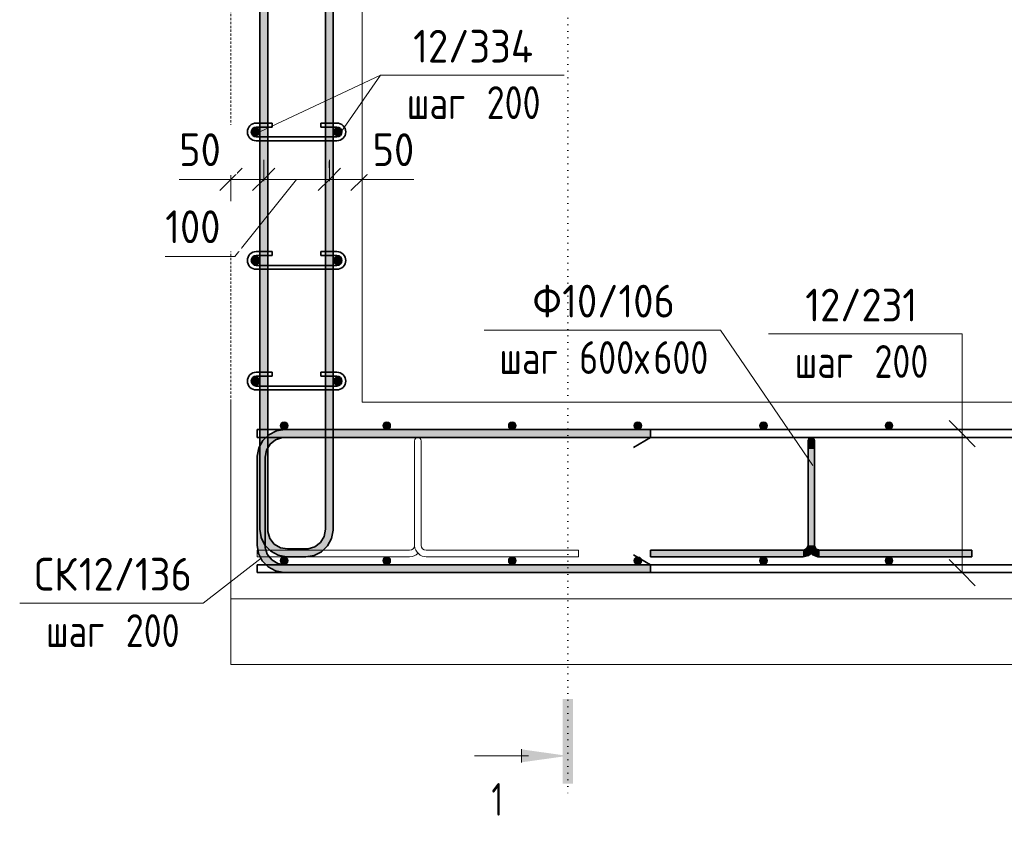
# Model space of a CAD drawing. Header units: millimetres. Extents: x 20745 to 44684, y -2139 to 75713.
# Tile 12 of 28: x 36109 to 37611, y -2104 to -877. Entities that reach past the tile are written whole.
import ezdxf

# ---------------------------------------------------------------- set-up
doc = ezdxf.new("R2010")
doc.units = ezdxf.units.MM
doc.linetypes.add('01 Штриховая _4 мм_', pattern=[6, 3.5, -2.5])
doc.linetypes.add('04 Пунктир 10мм', pattern=[10, 0, -10])
for name, color, linetype, lineweight in [('AA_Dim', 7, 'Continuous', 9), ('AA_Dim-20', 7, 'Continuous', 9), ('AA_Linii', 7, 'Continuous', 9), ('AA_Oformlenie', 7, 'Continuous', 9), ('AA_Razrez', 7, 'Continuous', 9), ('AA_Vinoska', 7, 'Continuous', 9), ('AF_Element', 7, 'Continuous', 60), ('AF_Element_Опалубка', 7, 'Continuous', 20), ('AF_Perekritie_Опалубка', 7, 'Continuous', 20), ('AF_Stena_Опалубка', 7, 'Continuous', 20), ('KR_Armatura', 7, 'Continuous', 20), ('KR_Armatura_Tonkie', 7, 'Continuous', 20), ('KR_Fundament', 7, 'Continuous', 20)]:
    doc.layers.add(name, color=color, linetype=linetype, lineweight=lineweight)
doc.styles.add('ISOCPEUR_1', font='isocpeur.ttf', dxfattribs={"width": 0.7, "height": 50})
doc.styles.add('ISOCPEUR_2', font='isocpeur.ttf', dxfattribs={"width": 0.9, "height": 50})
doc.styles.add('ISOCPEUR_3', font='isocpeur.ttf', dxfattribs={"width": 0.8, "height": 50})
doc.dimstyles.new('01_Точн_3_знака__непрозр_', dxfattribs={"dimscale": 304.8, "dimtxt": 49.799059, "dimasz": 0.111549, "dimexe": 0.098425, "dimexo": 0.065617, "dimgap": 0.016404, "dimtad": 1, "dimdec": 3, "dimrnd": 0.001, "dimdsep": 46, "dimtxsty": 'ISOCPEUR_2', "dimblk1": 'OBLIQUE', "dimblk2": 'OBLIQUE', "dimsah": 1, "dimcen": 0.09, "dimdle": 0.098425, "dimazin": 0, "dimtfac": 1, "dimtdec": 4, "dimtix": 1, "dimtmove": 1, "dimatfit": 3, "dimfxl": 1, "dimtvp": 1, "dimtfill": 1, "dimtolj": 1, "dimtzin": 0, "dimlwd": 18, "dimlwe": 18, "dimarcsym": 2})

# ---------------------------------------------------------------- blocks, each defined once
blk = doc.blocks.new('Лестница тип 2 ед2 - Лестница тип 2 ед1-3683842-Сечение 3')
at = {"layer": 'AF_Element', "lineweight": 20}
for p, q in [((73025.000001, -220), (73025.000001, -1460)), ((73025.000001, -1460), (74915.000001, -1460))]:
    blk.add_line(p, q, dxfattribs=at)
blk = doc.blocks.new('350_Стержень П торец СК-СГ _НесАрм_РабПлоск_ - 350_Стержень П торец СК-СГ _НесАрм_РабПлоск_-3713113-Сечение 3')
at = {"layer": 'KR_Armatura_Tonkie', "lineweight": 35}
for p, q in [((73465, -1502), (72907, -1502)), ((72907, -1514), (73465, -1514)), ((73465, -1514), (73439, -1529)), ((73465, -1514), (73465, -1502)), ((73465, -1502), (73465, -1514)), ((72865, -1544), (72865, -1678)), ((72877, -1678), (72877, -1544)), ((73465, -1708), (73439, -1693)), ((73465, -1708), (72907, -1708)), ((73465, -1708), (73465, -1720)), ((73465, -1720), (73465, -1708)), ((72907, -1720), (73465, -1720))]:
    blk.add_line(p, q, dxfattribs=at)
at = {"layer": 'KR_Armatura_Tonkie', "lineweight": 35, "flags": 128}
for points in [[(72907, -1502), (72894.3, -1504), (72882.8, -1509.7), (72873.6, -1518.6), (72867.5, -1529.9), (72865, -1542.5), (72865, -1544)], [(72877, -1544), (72879, -1533.3), (72884.6, -1524.1), (72893.1, -1517.4), (72903.5, -1514.2), (72907, -1514)], [(72865, -1678), (72867, -1690.7), (72872.7, -1702.2), (72881.6, -1711.4), (72892.9, -1717.5), (72905.5, -1720), (72907, -1720)], [(72907, -1708), (72896.3, -1706), (72887.1, -1700.4), (72880.4, -1691.9), (72877.2, -1681.5), (72877, -1678)]]:
    blk.add_lwpolyline(points, dxfattribs=at)
blk = doc.blocks.new('350_Стержень П торец СК-СГ _НесАрм_РабПлоск_ - 350_Стержень П торец СК-СГ _НесАрм_РабПлоск_-V6-Сечение 3')
at = {"layer": 'KR_Armatura_Tonkie', "lineweight": 35}
for points in [[(72872, -1544), (72877, -1544), (72878.1, -1536.1), (72881.3, -1528.6), (72885.8, -1522.8), (72892, -1518), (72899.2, -1515), (72907, -1513.8), (72907, -1502), (72896.1, -1503.4), (72885.5, -1508), (72877.3, -1514.3), (72870.6, -1523), (72866.4, -1533.1), (72865.2, -1544), (72871, -1544)], [(72908.7, -1514), (73465, -1513.8), (73465, -1502), (72907, -1502.2), (72907, -1514)], [(72865, -1678), (72877, -1678), (72876.8, -1544), (72865, -1544), (72865, -1665.1)], [(72907, -1720), (72907, -1708), (72899.2, -1707), (72891.6, -1703.7), (72885.5, -1698.9), (72880.9, -1692.7), (72878, -1685.7), (72876.8, -1678), (72865, -1678), (72866.4, -1688.9), (72870.6, -1699), (72877.3, -1707.7), (72886, -1714.4), (72896.4, -1718.6), (72905.5, -1719.8)], [(73179.5, -1720), (73465, -1719.8), (73465, -1708), (72907, -1708.2), (72907, -1720), (73168.6, -1720)]]:
    blk.add_hatch(color=256, dxfattribs=at).paths.add_polyline_path(points)
for p, q in [((73465, -1502), (72907, -1502)), ((72907, -1514), (73465, -1514)), ((73465, -1514), (73439, -1529)), ((73465, -1514), (73465, -1502)), ((73465, -1502), (73465, -1514)), ((72865, -1544), (72865, -1678)), ((72877, -1678), (72877, -1544)), ((73465, -1708), (73439, -1693)), ((73465, -1708), (72907, -1708)), ((73465, -1708), (73465, -1720)), ((73465, -1720), (73465, -1708)), ((72907, -1720), (73465, -1720))]:
    blk.add_line(p, q, dxfattribs=at)
at = {"layer": 'KR_Armatura_Tonkie', "lineweight": 35, "flags": 128}
for points in [[(72907, -1502), (72894.3, -1504), (72882.8, -1509.7), (72873.6, -1518.6), (72867.5, -1529.9), (72865, -1542.5), (72865, -1544)], [(72877, -1544), (72879, -1533.3), (72884.6, -1524.1), (72893.1, -1517.4), (72903.5, -1514.2), (72907, -1514)], [(72865, -1678), (72867, -1690.7), (72872.7, -1702.2), (72881.6, -1711.4), (72892.9, -1717.5), (72905.5, -1720), (72907, -1720)], [(72907, -1708), (72896.3, -1706), (72887.1, -1700.4), (72880.4, -1691.9), (72877.2, -1681.5), (72877, -1678)]]:
    blk.add_lwpolyline(points, dxfattribs=at)
blk = doc.blocks.new('261_Лягушка _НесАрм_РабПлоск_ - 10 А240-3715939-Сечение 3')
at = {"layer": 'KR_Armatura_Tonkie', "lineweight": 35}
for points in [[(73710, -1531.5), (73715, -1531.5), (73714.8, -1517.7), (73714, -1516), (73712.9, -1515), (73712.1, -1514.5), (73711.2, -1514.2), (73709.6, -1514), (73708.3, -1514.3), (73707.1, -1515), (73705.9, -1516.2), (73705.7, -1516.5), (73705.1, -1518.4), (73705, -1519.6), (73705.2, -1531.5), (73708.7, -1531.5)], [(73712.9, -1678.5), (73715, -1678.5), (73714.8, -1531.5), (73705, -1531.5), (73705.2, -1678.5), (73712.5, -1678.5)], [(73697.5, -1696), (73704.5, -1694.5), (73710, -1690.7), (73706.2, -1684.7), (73705, -1678.5), (73702.6, -1683.9), (73697.5, -1686.2), (73697.5, -1695.8)], [(73722.5, -1696), (73722.5, -1686), (73717.1, -1683.6), (73714.8, -1678.5), (73705, -1678.5), (73706.6, -1685.5), (73710.1, -1690.9), (73716.1, -1694.7), (73721.6, -1695.8)], [(73658.5, -1696), (73697.5, -1695.8), (73697.5, -1686), (73465, -1686.2), (73465, -1696), (73571.4, -1696)], [(73723.8, -1696), (73955, -1695.8), (73955, -1686), (73722.5, -1686.2), (73722.5, -1696)]]:
    blk.add_hatch(color=256, dxfattribs=at).paths.add_polyline_path(points)
for p, q in [((73705, -1531.5), (73705, -1678.5)), ((73705, -1531.5), (73705, -1678.5)), ((73715, -1678.5), (73715, -1531.5)), ((73715, -1678.5), (73715, -1531.5)), ((73697.5, -1686), (73465, -1686)), ((73465, -1686), (73465, -1696)), ((73465, -1696), (73465, -1686)), ((73465, -1696), (73697.5, -1696)), ((73955, -1686), (73722.5, -1686)), ((73722.5, -1696), (73955, -1696)), ((73955, -1696), (73955, -1686)), ((73955, -1686), (73955, -1696))]:
    blk.add_line(p, q, dxfattribs=at)
at = {"layer": 'KR_Armatura_Tonkie', "lineweight": 35, "flags": 128}
for points in [[(73705, -1519), (73706.9, -1515.1), (73711, -1514.1), (73714.5, -1516.7), (73715, -1519)], [(73705, -1519), (73705, -1520.9), (73705, -1526.1), (73705, -1531.5)], [(73715, -1519), (73713.1, -1522.9), (73709, -1523.9), (73705.5, -1521.3), (73705, -1519)], [(73705, -1531.5), (73705, -1524.8), (73705, -1520.2), (73705, -1519)], [(73715, -1531.5), (73715, -1524.8), (73715, -1520.2), (73715, -1519)], [(73715, -1519), (73715, -1520.9), (73715, -1526.1), (73715, -1531.5)], [(73697.5, -1696), (73705.5, -1694.1), (73711.7, -1688.7), (73714.8, -1681), (73715, -1678.5)], [(73705, -1678.5), (73703.1, -1683.5), (73698.4, -1685.9), (73697.5, -1686)], [(73705, -1678.5), (73706.9, -1686.5), (73712.3, -1692.7), (73720, -1695.8), (73722.5, -1696)], [(73722.5, -1686), (73717.5, -1684.1), (73715.1, -1679.4), (73715, -1678.5)]]:
    blk.add_lwpolyline(points, dxfattribs=at)
blk = doc.blocks.new('351_Ряд стержней П переменный шаг _НесАрм_РабПлоск_ - Тип 1-V9-Сечение 3')
at = {"layer": 'KR_Armatura_Tonkie', "lineweight": 35}
h = blk.add_hatch(color=256, dxfattribs=at)
h.paths.add_polyline_path([(72879, -1654), (72881, -1654), (72880.8, -1529.5), (72878, -1536.4), (72877, -1544), (72877, -1654), (72878, -1654)])
h.paths.add_polyline_path([(72869, -1526.9), (72870.8, -1522.7), (72878, -1513.8), (72881, -1511.5), (72880.8, 340), (72869, 340), (72869, -1526.7)])
h = blk.add_hatch(color=256, dxfattribs=at)
h.paths.add_polyline_path([(72969, -1654), (72981, -1654), (72980.8, -1514), (72969, -1514), (72969, -1651.2)])
h.paths.add_polyline_path([(72969, -1502), (72981, -1502), (72980.8, 340), (72969, 340), (72969, -1499)])
for points in [[(72911, -1696), (72911, -1684), (72902.7, -1682.8), (72896, -1680), (72889.8, -1675.2), (72885, -1669), (72882, -1661.8), (72880.8, -1654), (72877, -1654), (72877.2, -1678.4), (72881.8, -1684.1), (72890.5, -1690.6), (72900.1, -1694.6), (72909.4, -1695.8)], [(72939, -1696), (72949.9, -1694.6), (72960, -1690.4), (72969.1, -1683.2), (72975.6, -1674.5), (72979.6, -1664.9), (72980.8, -1654), (72969, -1654), (72967.8, -1662.3), (72965, -1669), (72960.2, -1675.2), (72954, -1680), (72946.8, -1683), (72939, -1684.2), (72939, -1695.8)], [(72918.2, -1696), (72939, -1695.8), (72939, -1684), (72911, -1684.2), (72911, -1696)]]:
    blk.add_hatch(color=256, dxfattribs=at).paths.add_polyline_path(points)
for p, q in [((72869, 340), (72869, -1654)), ((72881, 340), (72869, 340)), ((72869, 340), (72881, 340)), ((72869, 340), (72869, -1654)), ((72881, 340), (72869, 340)), ((72869, 340), (72881, 340)), ((72869, 340), (72869, -1654)), ((72881, 340), (72869, 340)), ((72869, 340), (72881, 340)), ((72881, -1654), (72881, 340)), ((72881, 340), (72896, 314)), ((72881, -1654), (72881, 340)), ((72881, 340), (72896, 314)), ((72881, -1654), (72881, 340)), ((72881, 340), (72896, 314)), ((72969, 340), (72954, 314)), ((72969, 340), (72954, 314)), ((72969, 340), (72954, 314)), ((72969, 340), (72969, -1654)), ((72969, 340), (72981, 340)), ((72981, 340), (72969, 340)), ((72969, 340), (72969, -1654)), ((72969, 340), (72981, 340)), ((72981, 340), (72969, 340)), ((72969, 340), (72969, -1654)), ((72969, 340), (72981, 340)), ((72981, 340), (72969, 340)), ((72981, -1654), (72981, 340)), ((72981, -1654), (72981, 340)), ((72981, -1654), (72981, 340)), ((72939, -1684), (72911, -1684)), ((72939, -1684), (72911, -1684)), ((72939, -1684), (72911, -1684)), ((72911, -1696), (72939, -1696)), ((72911, -1696), (72939, -1696)), ((72911, -1696), (72939, -1696))]:
    blk.add_line(p, q, dxfattribs=at)
at = {"layer": 'KR_Armatura_Tonkie', "lineweight": 35, "flags": 128}
for points in [[(72869, -1654), (72871, -1666.7), (72876.7, -1678.2), (72885.6, -1687.4), (72896.9, -1693.5), (72909.5, -1696), (72911, -1696)], [(72869, -1654), (72871, -1666.7), (72876.7, -1678.2), (72885.6, -1687.4), (72896.9, -1693.5), (72909.5, -1696), (72911, -1696)], [(72869, -1654), (72871, -1666.7), (72876.7, -1678.2), (72885.6, -1687.4), (72896.9, -1693.5), (72909.5, -1696), (72911, -1696)], [(72911, -1684), (72900.3, -1682), (72891.1, -1676.4), (72884.4, -1667.9), (72881.2, -1657.5), (72881, -1654)], [(72911, -1684), (72900.3, -1682), (72891.1, -1676.4), (72884.4, -1667.9), (72881.2, -1657.5), (72881, -1654)], [(72911, -1684), (72900.3, -1682), (72891.1, -1676.4), (72884.4, -1667.9), (72881.2, -1657.5), (72881, -1654)], [(72939, -1696), (72951.7, -1694), (72963.2, -1688.3), (72972.4, -1679.4), (72978.5, -1668.1), (72981, -1655.5), (72981, -1654)], [(72969, -1654), (72967, -1664.7), (72961.4, -1673.9), (72952.9, -1680.6), (72942.5, -1683.8), (72939, -1684)], [(72939, -1696), (72951.7, -1694), (72963.2, -1688.3), (72972.4, -1679.4), (72978.5, -1668.1), (72981, -1655.5), (72981, -1654)], [(72969, -1654), (72967, -1664.7), (72961.4, -1673.9), (72952.9, -1680.6), (72942.5, -1683.8), (72939, -1684)], [(72939, -1696), (72951.7, -1694), (72963.2, -1688.3), (72972.4, -1679.4), (72978.5, -1668.1), (72981, -1655.5), (72981, -1654)], [(72969, -1654), (72967, -1664.7), (72961.4, -1673.9), (72952.9, -1680.6), (72942.5, -1683.8), (72939, -1684)]]:
    blk.add_lwpolyline(points, dxfattribs=at)
blk = doc.blocks.new('ЭУ_Лягушка вид_1 - 12мм-3783447-Сечение 3')
at = {"layer": 'AA_Oformlenie'}
for p, q in [((73105, -1519), (73105, -1678.5)), ((73115, -1678.5), (73115, -1519)), ((72865, -1686), (72865, -1696)), ((73097.5, -1686), (72865, -1686)), ((72865, -1696), (73097.5, -1696)), ((73355, -1686), (73122.5, -1686)), ((73122.5, -1696), (73355, -1696)), ((73355, -1696), (73355, -1686))]:
    blk.add_line(p, q, dxfattribs=at)
for centre, radius, start, end in [((73110, -1519), 5, 0, 180), ((73097.5, -1678.5), 7.5, 270, 356.0986), ((73123.6, -1677.3), 18.7, 185.2148, 270), ((73122.5, -1678.5), 7.5, 180, 270), ((73097.5, -1678.5), 17.5, 270, 316.9756)]:
    blk.add_arc(centre, radius, start, end, dxfattribs=at)
blk = doc.blocks.new('Разрез - Номер узла_ сзади-394133-Сечение 3')
at = {"layer": 'AA_Razrez'}
for points in [[(73346.6, -1912.9), (73330.6, -1912.9), (73330.6, -2042), (73346.6, -2042)], [(73267.8, -1989.5), (73267.8, -2009.4), (73338.5, -1999.5)]]:
    blk.add_hatch(color=256, dxfattribs=at).paths.add_polyline_path(points)
for p, q in [((73267.8, -2009.4), (73267.8, -1989.5)), ((73278.5, -1999.5), (73196.6, -1999.5))]:
    blk.add_line(p, q, dxfattribs=at)
blk = doc.blocks.new('042_М_Арматуры - Диам длина поз _ Комментарий-2260297-Сечение 3')
at = {"layer": 'AA_Vinoska'}
blk.add_line((73052.4, -775.6), (73412.4, -775.6), dxfattribs=at)
blk = doc.blocks.new('042_М_Арматуры - Диам длина поз _ Шаг-2260295-Сечение 3')
at = {"layer": 'AA_Vinoska'}
blk.add_line((73966.9, -348.6), (74246.9, -348.6), dxfattribs=at)
blk = doc.blocks.new('DIMBLOCK45-Сечение 3')
at = {"layer": 'AA_Dim-20', "lineweight": 18}
for p, q in [((36481.6, -1122.9), (36481.6, -1090.4)), ((36352.5, -1120.4), (36435.7, -1120.4)), ((36401.6, -1120.4), (36481.6, -1120.4)), ((36431.6, -1116.4), (36431.6, -1150.4)), ((36431.6, -1120.4), (36431.6, -1116.4)), ((36435.7, -1120.4), (36456.6, -1120.4)), ((36481.6, -1120.4), (36481.6, -1122.9))]:
    blk.add_line(p, q, dxfattribs=at)
at = {"layer": 'AA_Dim-20', "lineweight": 30}
for p, q in [((36431.6, -1120.4), (36448.6, -1103.4)), ((36481.6, -1120.4), (36498.6, -1103.4)), ((36431.6, -1120.4), (36414.6, -1137.4)), ((36481.6, -1120.4), (36464.6, -1137.4))]:
    blk.add_line(p, q, dxfattribs=at)
at = {"layer": 'AA_Dim-20', "color": 0, "lineweight": 18, "insert": (36352.5, -1050.1), "char_height": 50, "width": 75.848, "attachment_point": 1, "line_spacing_factor": 1.149209, "style": 'ISOCPEUR_2', "bg_fill": 3, "box_fill_scale": 1.25, "bg_fill_color": 256, "bg_fill_true_color": 13158600, "bg_fill_transparency": 0}
blk.add_mtext('50', dxfattribs=at)
blk = doc.blocks.new('_Oblique')
at = {"color": 0, "linetype": 'ByBlock', "lineweight": -2}
blk.add_line((-0.5, -0.5), (0.5, 0.5), dxfattribs=at)
blk = doc.blocks.new('DIMBLOCK46-Сечение 3')
at = {"layer": 'AA_Dim-20', "lineweight": 18}
for p, q in [((36481.6, -1122.9), (36481.6, -1090.4)), ((36581.6, -1122.9), (36581.6, -1090.4)), ((36437.6, -1238), (36531.6, -1120.4)), ((36481.6, -1120.4), (36581.6, -1120.4)), ((36481.6, -1120.4), (36481.6, -1122.9)), ((36581.6, -1120.4), (36581.6, -1122.9)), ((36331.4, -1238), (36437.6, -1238))]:
    blk.add_line(p, q, dxfattribs=at)
at = {"layer": 'AA_Dim-20', "lineweight": 30}
for p, q in [((36481.6, -1120.4), (36498.6, -1103.4)), ((36581.6, -1120.4), (36598.6, -1103.4)), ((36481.6, -1120.4), (36464.6, -1137.4)), ((36581.6, -1120.4), (36564.6, -1137.4))]:
    blk.add_line(p, q, dxfattribs=at)
at = {"layer": 'AA_Dim-20', "color": 0, "lineweight": 18, "insert": (36331.4, -1167.6), "char_height": 50, "width": 103.429, "attachment_point": 1, "line_spacing_factor": 1.149209, "style": 'ISOCPEUR_2', "bg_fill": 3, "box_fill_scale": 1.25, "bg_fill_color": 256, "bg_fill_true_color": 13158600, "bg_fill_transparency": 0}
blk.add_mtext('100', dxfattribs=at)
blk = doc.blocks.new('DIMBLOCK47-Сечение 3')
at = {"layer": 'AA_Dim-20', "lineweight": 18}
for p, q in [((36581.6, -1122.9), (36581.6, -1090.4)), ((36581.6, -1120.4), (36661.6, -1120.4)), ((36581.6, -1120.4), (36581.6, -1122.9)), ((36627.5, -1120.4), (36606.6, -1120.4)), ((36710.7, -1120.4), (36627.5, -1120.4)), ((36631.6, -1116.4), (36631.6, -1150.4)), ((36631.6, -1120.4), (36631.6, -1116.4))]:
    blk.add_line(p, q, dxfattribs=at)
at = {"layer": 'AA_Dim-20', "lineweight": 30}
for p, q in [((36581.6, -1120.4), (36598.6, -1103.4)), ((36631.6, -1120.4), (36648.6, -1103.4)), ((36581.6, -1120.4), (36564.6, -1137.4)), ((36631.6, -1120.4), (36614.6, -1137.4))]:
    blk.add_line(p, q, dxfattribs=at)
at = {"layer": 'AA_Dim-20', "color": 0, "lineweight": 18, "insert": (36647.5, -1050.1), "char_height": 50, "width": 75.848, "attachment_point": 1, "line_spacing_factor": 1.149209, "style": 'ISOCPEUR_2', "bg_fill": 3, "box_fill_scale": 1.25, "bg_fill_color": 256, "bg_fill_true_color": 13158600, "bg_fill_transparency": 0}
blk.add_mtext('50', dxfattribs=at)
blk = doc.blocks.new('042_М_Арматуры - Диам длина поз _ Шаг _засечки_-3174167-Сечение 3')
at = {"layer": 'AA_Vinoska'}
blk.add_line((73052.4, -598), (73332.4, -598), dxfattribs=at)

msp = doc.modelspace()

# ---------------------------------------------------------------- hatches: boundary and pattern name
at = {"layer": 'KR_Armatura'}
h = msp.add_hatch(color=256, dxfattribs=at)
edge = h.paths.add_edge_path()
edge.add_arc((36469.589, -1048), 6, 0, 360)
for points in [[(36469.589, -1054), (36474.7852, -1051), (36474.7852, -1045), (36469.589, -1042), (36464.3929, -1045), (36464.3929, -1051)], [(36593.589, -1054), (36598.7852, -1051), (36598.7852, -1045), (36593.589, -1042), (36588.3929, -1045), (36588.3929, -1051), (36590.0898, -1051.9797)], [(36469.589, -1250), (36474.7852, -1247), (36474.7852, -1241), (36469.589, -1238), (36464.3929, -1241), (36464.3929, -1247)], [(36593.589, -1250), (36598.7852, -1247), (36598.7852, -1241), (36593.589, -1238), (36588.3929, -1241), (36588.3929, -1247), (36590.0898, -1247.9797)], [(36469.589, -1434), (36474.7852, -1431), (36474.7852, -1425), (36469.589, -1422), (36464.3929, -1425), (36464.3929, -1431)], [(36593.589, -1434), (36598.7852, -1431), (36598.7852, -1425), (36593.589, -1422), (36588.3929, -1425), (36588.3929, -1431), (36590.0898, -1431.9797)], [(36513.8849, -1501.1962), (36515.589, -1501.1962), (36518.589, -1496), (36515.589, -1490.8038), (36509.589, -1490.8038), (36506.589, -1496), (36509.589, -1501.1962)], [(36666.2946, -1501.1962), (36672.089, -1501.1962), (36675.089, -1496), (36672.089, -1490.8038), (36666.089, -1490.8038), (36663.089, -1496), (36666.089, -1501.1962)], [(36862.2499, -1501.1962), (36863.589, -1501.1962), (36866.589, -1496), (36863.589, -1490.8038), (36857.589, -1490.8038), (36854.589, -1496), (36857.589, -1501.1962)], [(37055.089, -1501.1962), (37058.089, -1496), (37055.089, -1490.8038), (37049.089, -1490.8038), (37046.089, -1496), (37049.089, -1501.1962)], [(37240.589, -1501.1962), (37246.589, -1501.1962), (37249.589, -1496), (37246.589, -1490.8038), (37240.589, -1490.8038), (37237.589, -1496)], [(37432.089, -1501.1962), (37438.089, -1501.1962), (37441.089, -1496), (37438.089, -1490.8038), (37432.089, -1490.8038), (37429.089, -1496)], [(36515.589, -1707.1962), (36518.589, -1702), (36515.589, -1696.8038), (36509.589, -1696.8038), (36506.589, -1702), (36509.589, -1707.1962), (36513.8849, -1707.1962)], [(36666.2946, -1707.1962), (36672.089, -1707.1962), (36675.089, -1702), (36672.089, -1696.8038), (36666.089, -1696.8038), (36663.089, -1702), (36666.089, -1707.1962)], [(36862.2499, -1707.1962), (36863.589, -1707.1962), (36866.589, -1702), (36863.589, -1696.8038), (36857.589, -1696.8038), (36854.589, -1702), (36857.589, -1707.1962)], [(37055.089, -1707.1962), (37058.089, -1702), (37055.089, -1696.8038), (37049.089, -1696.8038), (37046.089, -1702), (37049.089, -1707.1962)], [(37240.589, -1707.1962), (37246.589, -1707.1962), (37249.589, -1702), (37246.589, -1696.8038), (37240.589, -1696.8038), (37237.589, -1702)], [(37432.089, -1707.1962), (37438.089, -1707.1962), (37441.089, -1702), (37438.089, -1696.8038), (37432.089, -1696.8038), (37429.089, -1702)]]:
    msp.add_hatch(color=256, dxfattribs=at).paths.add_polyline_path(points)
h = msp.add_hatch(color=256, dxfattribs=at)
edge = h.paths.add_edge_path()
edge.add_arc((36593.589, -1048), 6, 0, 360)
h = msp.add_hatch(color=256, dxfattribs=at)
edge = h.paths.add_edge_path()
edge.add_arc((36469.589, -1244), 6, 0, 360)
h = msp.add_hatch(color=256, dxfattribs=at)
edge = h.paths.add_edge_path()
edge.add_arc((36593.589, -1244), 6, 0, 360)
h = msp.add_hatch(color=256, dxfattribs=at)
edge = h.paths.add_edge_path()
edge.add_arc((36469.589, -1428), 6, 0, 360)
h = msp.add_hatch(color=256, dxfattribs=at)
edge = h.paths.add_edge_path()
edge.add_arc((36593.589, -1428), 6, 0, 360)
h = msp.add_hatch(color=256, dxfattribs=at)
edge = h.paths.add_edge_path()
edge.add_arc((36512.589, -1496), 6, 0, 360)
h = msp.add_hatch(color=256, dxfattribs=at)
edge = h.paths.add_edge_path()
edge.add_arc((36669.089, -1496), 6, 0, 360)
h = msp.add_hatch(color=256, dxfattribs=at)
edge = h.paths.add_edge_path()
edge.add_arc((36860.589, -1496), 6, 0, 360)
h = msp.add_hatch(color=256, dxfattribs=at)
edge = h.paths.add_edge_path()
edge.add_arc((37052.089, -1496), 6, 0, 360)
h = msp.add_hatch(color=256, dxfattribs=at)
edge = h.paths.add_edge_path()
edge.add_arc((37243.589, -1496), 6, 0, 360)
h = msp.add_hatch(color=256, dxfattribs=at)
edge = h.paths.add_edge_path()
edge.add_arc((37435.089, -1496), 6, 0, 360)
h = msp.add_hatch(color=256, dxfattribs=at)
edge = h.paths.add_edge_path()
edge.add_arc((36512.589, -1702), 6, 0, 360)
h = msp.add_hatch(color=256, dxfattribs=at)
edge = h.paths.add_edge_path()
edge.add_arc((36669.089, -1702), 6, 0, 360)
h = msp.add_hatch(color=256, dxfattribs=at)
edge = h.paths.add_edge_path()
edge.add_arc((36860.589, -1702), 6, 0, 360)
h = msp.add_hatch(color=256, dxfattribs=at)
edge = h.paths.add_edge_path()
edge.add_arc((37052.089, -1702), 6, 0, 360)
h = msp.add_hatch(color=256, dxfattribs=at)
edge = h.paths.add_edge_path()
edge.add_arc((37243.589, -1702), 6, 0, 360)
h = msp.add_hatch(color=256, dxfattribs=at)
edge = h.paths.add_edge_path()
edge.add_arc((37435.089, -1702), 6, 0, 360)

# ---------------------------------------------------------------- linework, layer by layer
at = {"layer": 'AA_Linii', "lineweight": 20}
for p, q in [((36481.589, -1092.9437), (36481.589, -1102.9437)), ((36581.589, -1092.9437), (36581.589, -1102.9437))]:
    msp.add_line(p, q, dxfattribs=at)
at = {"layer": 'AA_Razrez', "linetype": '04 Пунктир 10мм'}
msp.add_line((36945.0887, 519.4259), (36945.0887, -2059.4758), dxfattribs=at)
at = {"layer": 'AA_Vinoska'}
for p, q in [((36475.589, -1048), (36659.7609, -961.3301)), ((36599.589, -1048), (36659.7609, -961.3301)), ((37318.7868, -1556.7663), (37177.9015, -1350.0986)), ((37546.589, -1356.0986), (37531.1032, -1356.0986)), ((37546.589, -1356.0986), (37531.1032, -1356.0986)), ((37546.589, -1720), (37546.589, -1356.0986)), ((37546.589, -1508), (37546.589, -1356.0986)), ((37546.589, -1508), (37526.589, -1488)), ((37546.589, -1508), (37566.589, -1528)), ((36477.589, -1697.9964), (36389.3939, -1766.5397)), ((37546.589, -1720), (37526.589, -1700)), ((37546.589, -1720), (37566.589, -1740))]:
    msp.add_line(p, q, dxfattribs=at)
at = {"layer": 'AF_Perekritie_Опалубка', "lineweight": 9}
for p, q in [((36431.589, -1760), (38821.589, -1760)), ((38821.589, -1760), (36431.589, -1760))]:
    msp.add_line(p, q, dxfattribs=at)
at = {"layer": 'AF_Stena_Опалубка', "linetype": '01 Штриховая _4 мм_'}
for p, q in [((36431.589, -220), (36431.589, -1460)), ((36631.589, -1460), (36631.589, -220))]:
    msp.add_line(p, q, dxfattribs=at)
at = {"layer": 'KR_Armatura'}
for p, q in [((36469.589, -1042), (36464.3929, -1045)), ((36464.3929, -1045), (36464.3929, -1051)), ((36464.3929, -1051), (36469.589, -1054)), ((36474.7852, -1045), (36469.589, -1042)), ((36469.589, -1054), (36474.7852, -1051)), ((36474.7852, -1051), (36474.7852, -1045)), ((36593.589, -1042), (36588.3929, -1045)), ((36588.3929, -1045), (36588.3929, -1051)), ((36588.3929, -1051), (36590.0898, -1051.9797)), ((36598.7852, -1045), (36593.589, -1042)), ((36593.589, -1054), (36598.7852, -1051)), ((36598.7852, -1051), (36598.7852, -1045)), ((36590.0898, -1051.9797), (36593.589, -1054)), ((36469.589, -1238), (36464.3929, -1241)), ((36464.3929, -1241), (36464.3929, -1247)), ((36474.7852, -1241), (36469.589, -1238)), ((36474.7852, -1247), (36474.7852, -1241)), ((36593.589, -1238), (36588.3929, -1241)), ((36588.3929, -1241), (36588.3929, -1247)), ((36598.7852, -1241), (36593.589, -1238)), ((36598.7852, -1247), (36598.7852, -1241)), ((36464.3929, -1247), (36469.589, -1250)), ((36469.589, -1250), (36474.7852, -1247)), ((36588.3929, -1247), (36590.0898, -1247.9797)), ((36590.0898, -1247.9797), (36593.589, -1250)), ((36593.589, -1250), (36598.7852, -1247)), ((36469.589, -1422), (36464.3929, -1425)), ((36464.3929, -1425), (36464.3929, -1431)), ((36474.7852, -1425), (36469.589, -1422)), ((36474.7852, -1431), (36474.7852, -1425)), ((36593.589, -1422), (36588.3929, -1425)), ((36588.3929, -1425), (36588.3929, -1431)), ((36598.7852, -1425), (36593.589, -1422)), ((36598.7852, -1431), (36598.7852, -1425)), ((36464.3929, -1431), (36469.589, -1434)), ((36469.589, -1434), (36474.7852, -1431)), ((36588.3929, -1431), (36590.0898, -1431.9797)), ((36590.0898, -1431.9797), (36593.589, -1434)), ((36593.589, -1434), (36598.7852, -1431)), ((36509.589, -1490.8038), (36506.589, -1496)), ((36506.589, -1496), (36509.589, -1501.1962)), ((36515.589, -1490.8038), (36509.589, -1490.8038)), ((36509.589, -1501.1962), (36513.8849, -1501.1962)), ((36513.8849, -1501.1962), (36515.589, -1501.1962)), ((36518.589, -1496), (36515.589, -1490.8038)), ((36515.589, -1501.1962), (36518.589, -1496)), ((36666.089, -1490.8038), (36663.089, -1496)), ((36663.089, -1496), (36666.089, -1501.1962)), ((36672.089, -1490.8038), (36666.089, -1490.8038)), ((36666.089, -1501.1962), (36666.2946, -1501.1962)), ((36666.2946, -1501.1962), (36672.089, -1501.1962)), ((36675.089, -1496), (36672.089, -1490.8038)), ((36672.089, -1501.1962), (36675.089, -1496)), ((36857.589, -1490.8038), (36854.589, -1496)), ((36854.589, -1496), (36857.589, -1501.1962)), ((36863.589, -1490.8038), (36857.589, -1490.8038)), ((36857.589, -1501.1962), (36862.2499, -1501.1962)), ((36862.2499, -1501.1962), (36863.589, -1501.1962)), ((36866.589, -1496), (36863.589, -1490.8038)), ((36863.589, -1501.1962), (36866.589, -1496)), ((37049.089, -1490.8038), (37046.089, -1496)), ((37046.089, -1496), (37049.089, -1501.1962)), ((37055.089, -1490.8038), (37049.089, -1490.8038)), ((37049.089, -1501.1962), (37055.089, -1501.1962)), ((37058.089, -1496), (37055.089, -1490.8038)), ((37055.089, -1501.1962), (37058.089, -1496)), ((37240.589, -1490.8038), (37237.589, -1496)), ((37237.589, -1496), (37240.589, -1501.1962)), ((37246.589, -1490.8038), (37240.589, -1490.8038)), ((37240.589, -1501.1962), (37246.589, -1501.1962)), ((37249.589, -1496), (37246.589, -1490.8038)), ((37246.589, -1501.1962), (37249.589, -1496)), ((37432.089, -1490.8038), (37429.089, -1496)), ((37429.089, -1496), (37432.089, -1501.1962)), ((37438.089, -1490.8038), (37432.089, -1490.8038)), ((37432.089, -1501.1962), (37438.089, -1501.1962)), ((37441.089, -1496), (37438.089, -1490.8038)), ((37438.089, -1501.1962), (37441.089, -1496)), ((36509.589, -1696.8038), (36506.589, -1702)), ((36506.589, -1702), (36509.589, -1707.1962)), ((36515.589, -1696.8038), (36509.589, -1696.8038)), ((36509.589, -1707.1962), (36513.8849, -1707.1962)), ((36513.8849, -1707.1962), (36515.589, -1707.1962)), ((36518.589, -1702), (36515.589, -1696.8038)), ((36515.589, -1707.1962), (36518.589, -1702)), ((36666.089, -1696.8038), (36663.089, -1702)), ((36663.089, -1702), (36666.089, -1707.1962)), ((36672.089, -1696.8038), (36666.089, -1696.8038)), ((36666.089, -1707.1962), (36666.2946, -1707.1962)), ((36666.2946, -1707.1962), (36672.089, -1707.1962)), ((36675.089, -1702), (36672.089, -1696.8038)), ((36672.089, -1707.1962), (36675.089, -1702)), ((36857.589, -1696.8038), (36854.589, -1702)), ((36854.589, -1702), (36857.589, -1707.1962)), ((36863.589, -1696.8038), (36857.589, -1696.8038)), ((36857.589, -1707.1962), (36862.2499, -1707.1962)), ((36862.2499, -1707.1962), (36863.589, -1707.1962)), ((36866.589, -1702), (36863.589, -1696.8038)), ((36863.589, -1707.1962), (36866.589, -1702)), ((37049.089, -1696.8038), (37046.089, -1702)), ((37046.089, -1702), (37049.089, -1707.1962)), ((37055.089, -1696.8038), (37049.089, -1696.8038)), ((37049.089, -1707.1962), (37055.089, -1707.1962)), ((37058.089, -1702), (37055.089, -1696.8038)), ((37055.089, -1707.1962), (37058.089, -1702)), ((37240.589, -1696.8038), (37237.589, -1702)), ((37237.589, -1702), (37240.589, -1707.1962)), ((37246.589, -1696.8038), (37240.589, -1696.8038)), ((37240.589, -1707.1962), (37246.589, -1707.1962)), ((37249.589, -1702), (37246.589, -1696.8038)), ((37246.589, -1707.1962), (37249.589, -1702)), ((37432.089, -1696.8038), (37429.089, -1702)), ((37429.089, -1702), (37432.089, -1707.1962)), ((37438.089, -1696.8038), (37432.089, -1696.8038)), ((37432.089, -1707.1962), (37438.089, -1707.1962)), ((37441.089, -1702), (37438.089, -1696.8038)), ((37438.089, -1707.1962), (37441.089, -1702))]:
    msp.add_line(p, q, dxfattribs=at)
for centre in [(36469.589, -1048), (36593.589, -1048), (36469.589, -1244), (36593.589, -1244), (36469.589, -1428), (36593.589, -1428), (36512.589, -1496), (36669.089, -1496), (36860.589, -1496), (37052.089, -1496), (37243.589, -1496), (37435.089, -1496), (36512.589, -1702), (36669.089, -1702), (36860.589, -1702), (37052.089, -1702), (37243.589, -1702), (37435.089, -1702)]:
    msp.add_circle(centre, 6, dxfattribs=at)
at = {"layer": 'KR_Armatura_Tonkie', "lineweight": 35}
for p, q in [((36494.6023, -1034.5), (36470.089, -1034.5)), ((36494.6023, -1034.5), (36470.089, -1034.5)), ((36494.6023, -1034.5), (36494.6023, -1040.5)), ((36494.6023, -1034.5), (36494.6023, -1040.5)), ((36593.089, -1034.5), (36568.5758, -1034.5)), ((36568.5758, -1034.5), (36568.5758, -1040.5)), ((36593.089, -1034.5), (36568.5758, -1034.5)), ((36568.5758, -1034.5), (36568.5758, -1040.5)), ((36494.6023, -1040.5), (36470.089, -1040.5)), ((36494.6023, -1040.5), (36470.089, -1040.5)), ((36593.089, -1040.5), (36568.5758, -1040.5)), ((36593.089, -1040.5), (36568.5758, -1040.5)), ((36470.089, -1055.5), (36593.089, -1055.5)), ((36470.089, -1055.5), (36593.089, -1055.5)), ((36470.089, -1061.5), (36593.089, -1061.5)), ((36470.089, -1061.5), (36593.089, -1061.5)), ((36494.6023, -1230.5), (36470.089, -1230.5)), ((36494.6023, -1230.5), (36494.6023, -1236.5)), ((36593.089, -1230.5), (36568.5758, -1230.5)), ((36568.5758, -1230.5), (36568.5758, -1236.5)), ((36494.6023, -1236.5), (36470.089, -1236.5)), ((36593.089, -1236.5), (36568.5758, -1236.5)), ((36470.089, -1251.5), (36593.089, -1251.5)), ((36470.089, -1257.5), (36593.089, -1257.5)), ((36494.6023, -1414.5), (36470.089, -1414.5)), ((36494.6023, -1414.5), (36470.089, -1414.5)), ((36494.6023, -1420.5), (36470.089, -1420.5)), ((36494.6023, -1420.5), (36470.089, -1420.5)), ((36494.6023, -1414.5), (36494.6023, -1420.5)), ((36494.6023, -1414.5), (36494.6023, -1420.5)), ((36593.089, -1414.5), (36568.5758, -1414.5)), ((36568.5758, -1414.5), (36568.5758, -1420.5)), ((36593.089, -1414.5), (36568.5758, -1414.5)), ((36568.5758, -1414.5), (36568.5758, -1420.5)), ((36593.089, -1420.5), (36568.5758, -1420.5)), ((36593.089, -1420.5), (36568.5758, -1420.5)), ((36470.089, -1435.5), (36593.089, -1435.5)), ((36470.089, -1435.5), (36593.089, -1435.5)), ((36470.089, -1441.5), (36593.089, -1441.5)), ((36470.089, -1441.5), (36593.089, -1441.5)), ((38781.589, -1502), (36471.589, -1502)), ((36471.589, -1502), (36471.589, -1514)), ((38781.589, -1514), (36471.589, -1514)), ((38781.589, -1708), (36471.589, -1708)), ((36471.589, -1708), (36471.589, -1720)), ((38781.589, -1720), (36471.589, -1720))]:
    msp.add_line(p, q, dxfattribs=at)
for centre, radius, start, end in [((36470.089, -1048), 13.5, 90, 270), ((36470.089, -1048), 13.5, 90, 270), ((36593.089, -1048), 13.5, 270, 90), ((36593.089, -1048), 13.5, 270, 90), ((36470.089, -1048), 7.5, 90, 270), ((36470.089, -1048), 7.5, 90, 270), ((36593.089, -1048), 7.5, 270, 90), ((36593.089, -1048), 7.5, 270, 90), ((36470.089, -1244), 13.5, 90, 270), ((36593.089, -1244), 13.5, 270, 90), ((36470.089, -1244), 7.5, 90, 270), ((36593.089, -1244), 7.5, 270, 90), ((36470.089, -1428), 13.5, 90, 270), ((36470.089, -1428), 13.5, 90, 270), ((36470.089, -1428), 7.5, 90, 270), ((36470.089, -1428), 7.5, 90, 270), ((36593.089, -1428), 13.5, 270, 90), ((36593.089, -1428), 13.5, 270, 90), ((36593.089, -1428), 7.5, 270, 90), ((36593.089, -1428), 7.5, 270, 90)]:
    msp.add_arc(centre, radius, start, end, dxfattribs=at)
at = {"layer": 'KR_Fundament'}
for p, q in [((36431.589, -1460), (36431.589, -1760)), ((38521.589, -1460), (36631.589, -1460)), ((36431.589, -1760), (36431.589, -1860)), ((36431.589, -1860), (38921.589, -1860))]:
    msp.add_line(p, q, dxfattribs=at)

# ---------------------------------------------------------------- block references
at = {"layer": 'AA_Oformlenie'}
msp.add_blockref('ЭУ_Лягушка вид_1 - 12мм-3783447-Сечение 3', (-36393.411, 0), dxfattribs=at)
at = {"layer": 'AA_Razrez'}
msp.add_blockref('Разрез - Номер узла_ сзади-394133-Сечение 3', (-36393.411, 0), dxfattribs=at)
at = {"layer": 'AA_Vinoska'}
for name, p in [('042_М_Арматуры - Диам длина поз _ Шаг-2260295-Сечение 3', (-37307.1644, -612.7505)), ('042_М_Арматуры - Диам длина поз _ Комментарий-2260297-Сечение 3', (-36234.4742, -574.5361)), ('042_М_Арматуры - Диам длина поз _ Шаг _засечки_-3174167-Сечение 3', (-35801.2725, -758.0986)), ('042_М_Арматуры - Диам длина поз _ Шаг-2260295-Сечение 3', (-37857.5314, -1417.9601))]:
    msp.add_blockref(name, p, dxfattribs=at)
at = {"layer": 'AF_Element_Опалубка'}
msp.add_blockref('Лестница тип 2 ед2 - Лестница тип 2 ед1-3683842-Сечение 3', (-36393.411, 0), dxfattribs=at)
at = {"layer": 'KR_Armatura_Tonkie', "lineweight": 35}
for name in ['351_Ряд стержней П переменный шаг _НесАрм_РабПлоск_ - Тип 1-V9-Сечение 3', '350_Стержень П торец СК-СГ _НесАрм_РабПлоск_ - 350_Стержень П торец СК-СГ _НесАрм_РабПлоск_-3713113-Сечение 3', '350_Стержень П торец СК-СГ _НесАрм_РабПлоск_ - 350_Стержень П торец СК-СГ _НесАрм_РабПлоск_-3713113-Сечение 3', '350_Стержень П торец СК-СГ _НесАрм_РабПлоск_ - 350_Стержень П торец СК-СГ _НесАрм_РабПлоск_-V6-Сечение 3', '261_Лягушка _НесАрм_РабПлоск_ - 10 А240-3715939-Сечение 3']:
    msp.add_blockref(name, (-36393.411, 0), dxfattribs=at)

# ---------------------------------------------------------------- texts
at = {"layer": 'AA_Razrez', "insert": (36828.9461, -2040.9035), "char_height": 50, "width": 21.324887, "attachment_point": 1, "style": 'ISOCPEUR_1'}
msp.add_mtext('\\fISOCPEUR|b0|i0|c204|p34|;\\W.7;1', dxfattribs=at)
at = {"layer": 'AA_Vinoska', "char_height": 50, "attachment_point": 1}
for s, insert, width, style in [('12/334', (36709.5037, -892.248), 226.556887, 'ISOCPEUR_2'), ('шаг', (36699.7937, -978.2291), 116.7257, 'ISOCPEUR_3'), (' 200', (36796.102, -978.2291), 133.4008, 'ISOCPEUR_3'), ('\\fISOCPEUR|b0|i0|c204|p34|;\\W.9;Ф', (36891.5344, -1281.0165), 54.835425, 'ISOCPEUR_2'), ('10/106', (36936.7781, -1281.0165), 210.683475, 'ISOCPEUR_2'), ('12/231', (37307.416, -1287.0165), 210.683475, 'ISOCPEUR_2'), (' 600', (36937.1227, -1366.9976), 133.4008, 'ISOCPEUR_3'), ('\\fISOCPEUR|b0|i0|c204|p34|;\\W.8;х', (37047.1894, -1366.9976), 34.6329, 'ISOCPEUR_3'), ('600', (37075.7644, -1366.9976), 103.8987, 'ISOCPEUR_3'), ('шаг', (36840.8144, -1366.9976), 116.7257, 'ISOCPEUR_3'), (' 200', (37387.4443, -1372.9976), 133.4008, 'ISOCPEUR_3'), ('шаг', (37291.136, -1372.9976), 116.7257, 'ISOCPEUR_3'), ('СК', (36131.6867, -1697.4576), 82.253137, 'ISOCPEUR_2'), ('12/136', (36199.5523, -1697.4576), 210.683475, 'ISOCPEUR_2'), (' 200', (36245.7351, -1783.4387), 133.4008, 'ISOCPEUR_3'), ('шаг', (36149.4267, -1783.4387), 116.7257, 'ISOCPEUR_3')]:
    msp.add_mtext(s, dxfattribs=dict(at, insert=insert, width=width, style=style))

# ---------------------------------------------------------------- next in the draw order: dimensions: what is measured, and where the dimension line sits
at = {"layer": 'AA_Dim', "lineweight": 18}
dim = msp.add_linear_dim(base=(36481.589, -1120.3944), p1=(36431.589, -1096.3528), p2=(36481.589, -1102.9437), dimstyle='01_Точн_3_знака__непрозр_', override={"dimpost": '<>', "dimfxl": 50.432529}, dxfattribs=at)
dim.commit()
dim.dimension.update_dxf_attribs({"geometry": 'DIMBLOCK45-Сечение 3', "text_midpoint": (36390.3897, -1083.405), "dimtype": 160})

# ---------------------------------------------------------------- next in the draw order: dimensions: what is measured, and where the dimension line sits
dim = msp.add_linear_dim(base=(36581.589, -1120.3944), p1=(36481.589, -1102.9437), p2=(36581.589, -1102.9437), dimstyle='01_Точн_3_знака__непрозр_', override={"dimpost": '<>', "dimfxl": 100}, dxfattribs=at)
dim.commit()
dim.dimension.update_dxf_attribs({"geometry": 'DIMBLOCK46-Сечение 3', "text_midpoint": (36383.1517, -1200.9691), "dimtype": 160})

# ---------------------------------------------------------------- next in the draw order: dimensions: what is measured, and where the dimension line sits
dim = msp.add_linear_dim(base=(36631.589, -1120.3944), p1=(36581.589, -1102.9437), p2=(36631.589, -1096.3528), dimstyle='01_Точн_3_знака__непрозр_', override={"dimpost": '<>', "dimfxl": 50.432529}, dxfattribs=at)
dim.commit()
dim.dimension.update_dxf_attribs({"geometry": 'DIMBLOCK47-Сечение 3', "text_midpoint": (36685.4297, -1083.405), "dimtype": 160})

doc.saveas('drawing.dxf')
